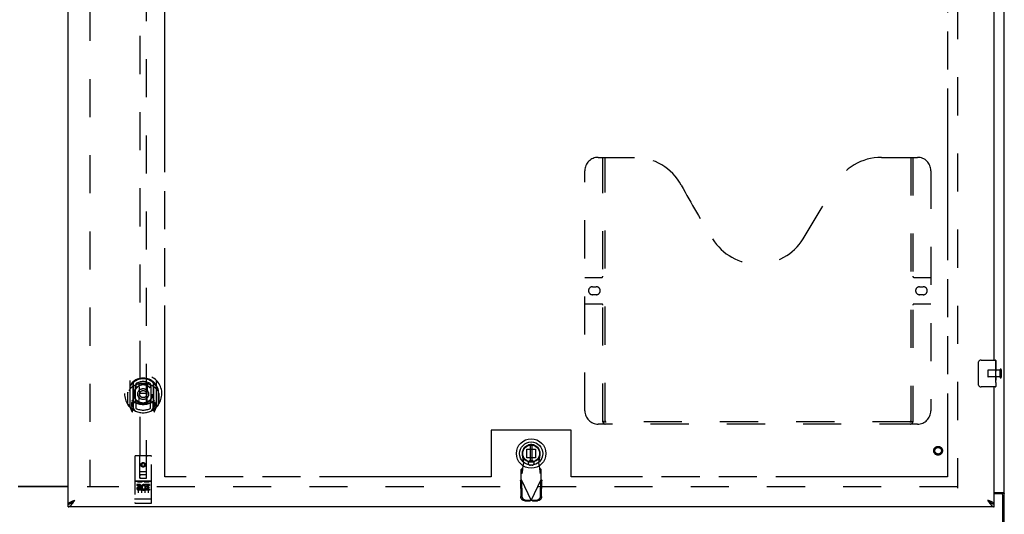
# Model space of a CAD drawing. Header units: inches. Extents: x 0 to 260, y 0 to 168.
# Tile 8 of 16: x 84 to 121, y 56 to 75. Entities that reach past the tile are written whole.
import ezdxf

# ---------------------------------------------------------------- set-up
doc = ezdxf.new("R2010")
doc.units = ezdxf.units.IN
doc.header["$LTSCALE"] = 14.28
doc.header["$MEASUREMENT"] = 0
doc.linetypes.add('HIDDEN', pattern=[0.2, 0.1, -0.1])
doc.linetypes.add('PHANTOM', pattern=[0.8, 0.45, -0.05, 0.1, -0.05, 0.1, -0.05])
doc.layers.get('0').update_dxf_attribs({"linetype": 'CONTINUOUS'})
for name, color, linetype in [('02___PRT_ALL_AXES', 7, 'CONTINUOUS'), ('AVAILABLE_DOOR_SPACE', 7, 'CONTINUOUS'), ('DEFAULT_2', 8, 'HIDDEN'), ('DIMENSIONS', 7, 'CONTINUOUS')]:
    doc.layers.add(name, color=color, linetype=linetype)
doc.styles.get("Standard").update_dxf_attribs({"font": 'arial.ttf'})
doc.dimstyles.new('DIMSTYLE_1', dxfattribs={"dimtxt": 1.145455, "dimasz": 1.527273, "dimexe": 0.09, "dimexo": 0.07, "dimgap": 0.0375, "dimtad": 0, "dimtih": 1, "dimtoh": 1, "dimzin": 4, "dimdsep": 46, "dimtxsty": 'Standard', "dimblk": '_FILLED', "dimblk1": '_FILLED', "dimblk2": '_FILLED', "dimcen": 0.09, "dimazin": 1, "dimtfac": 1, "dimtdec": 3, "dimtofl": 0, "dimtmove": 0, "dimatfit": 3, "dimldrblk": '_FILLED', "dimfxl": 1, "dimtolj": 1, "dimtzin": 4, "dimarcsym": 0})

# ---------------------------------------------------------------- blocks, each defined once
blk = doc.blocks.new('_FILLED')
at = {"color": 0, "linetype": 'ByBlock'}
blk.add_solid([(0, 0), (-1, 0.2), (-1, -0.2)], dxfattribs=at)
blk = doc.blocks.new('*D8')
at = {"layer": 'DIMENSIONS', "color": 2, "linetype": 'Continuous'}
for p, q in [((85.9, 101.325), (82.845, 101.325)), ((89.525, 101.325), (92.419, 101.325))]:
    blk.add_line(p, q, dxfattribs=at)
at = {"layer": 'DIMENSIONS', "color": 2, "linetype": 'Continuous', "xscale": 1.5272727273, "yscale": 1.5272727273, "zscale": 1.5272727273}
blk.add_blockref('_FILLED', (85.9, 101.325), dxfattribs=at)
at = {"layer": 'DIMENSIONS', "color": 2, "linetype": 'Continuous', "xscale": 1.5272727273, "yscale": 1.5272727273, "zscale": 1.5272727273, "rotation": 180}
blk.add_blockref('_FILLED', (89.525, 101.325), dxfattribs=at)
at = {"layer": 'DIMENSIONS', "color": 2, "linetype": 'Continuous', "insert": (92.991, 101.897), "char_height": 1.1455, "width": 3.11274, "attachment_point": 1, "line_spacing_factor": 0.9}
blk.add_mtext('3.63', dxfattribs=at)
blk = doc.blocks.new('*D9')
at = {"layer": 'DIMENSIONS', "color": 2, "linetype": 'Continuous'}
for p, q in [((89.525, 103.118), (101.607, 103.118)), ((118.837, 103.118), (106.755, 103.118))]:
    blk.add_line(p, q, dxfattribs=at)
at = {"layer": 'DIMENSIONS', "color": 2, "linetype": 'Continuous', "xscale": 1.5272727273, "yscale": 1.5272727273, "zscale": 1.5272727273, "rotation": 180}
blk.add_blockref('_FILLED', (89.525, 103.118), dxfattribs=at)
at = {"layer": 'DIMENSIONS', "color": 2, "linetype": 'Continuous', "xscale": 1.5272727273, "yscale": 1.5272727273, "zscale": 1.5272727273}
blk.add_blockref('_FILLED', (118.837, 103.118), dxfattribs=at)
at = {"layer": 'DIMENSIONS', "color": 2, "linetype": 'Continuous', "insert": (104.181, 103.691), "char_height": 1.1455, "width": 4.0027, "attachment_point": 2, "line_spacing_factor": 0.9}
blk.add_mtext('29.31', dxfattribs=at)

msp = doc.modelspace()

# ---------------------------------------------------------------- linework, layer by layer
at = {"color": 3, "linetype": 'Continuous'}
for p, q in [((120.962, 49.913), (120.962, 121.705)), ((85.9, 56.663), (85.9, 118.955)), ((120.587, 62.059), (120.587, 87.309)), ((120.587, 56.663), (120.587, 61.059)), ((85.9, 57.324), (84.025, 57.324)), ((85.9, 57.309), (84.025, 57.309)), ((86.114, 56.793), (86.146, 56.805)), ((120.587, 57.101), (120.892, 57.101)), ((120.85, 57.049), (120.587, 57.049)), ((120.91, 49.809), (120.91, 56.989)), ((120.587, 56.559), (85.9, 56.559))]:
    msp.add_line(p, q, dxfattribs=at)
at = {"color": 7, "linetype": 'Continuous'}
for p, q in [((119.992, 61.159), (119.992, 61.959)), ((120.092, 62.059), (120.632, 62.059)), ((120.647, 62.044), (120.647, 61.904)), ((120.647, 61.674), (120.647, 61.643)), ((120.647, 61.477), (120.647, 61.444)), ((120.647, 61.219), (120.647, 61.074)), ((120.632, 61.059), (120.092, 61.059)), ((103.204, 58.871), (103.204, 58.246)), ((103.283, 58.246), (103.283, 58.871)), ((120.858, 57.06), (120.962, 57.06)), ((120.858, 57.06), (120.858, 57.049)), ((85.9, 56.559), (85.9, 56.663)), ((86.002, 56.692), (86.013, 56.698)), ((120.464, 56.704), (120.474, 56.698)), ((120.587, 56.559), (120.587, 56.663))]:
    msp.add_line(p, q, dxfattribs=at)
for points in [[(119.992, 61.959), (119.992, 61.965), (119.993, 61.971), (119.994, 61.977), (119.995, 61.983), (119.997, 61.989), (119.999, 61.995)], [(119.999, 61.123), (119.997, 61.128), (119.995, 61.134), (119.994, 61.14), (119.993, 61.146), (119.992, 61.152), (119.992, 61.159)], [(86.013, 56.698), (86.023, 56.704), (86.033, 56.711), (86.043, 56.718), (86.054, 56.726), (86.064, 56.734), (86.074, 56.742), (86.084, 56.751), (86.095, 56.759), (86.105, 56.768), (86.115, 56.777), (86.126, 56.787), (86.136, 56.796), (86.146, 56.805)], [(86.015, 56.7), (86.019, 56.705), (86.025, 56.713), (86.031, 56.72), (86.038, 56.727), (86.045, 56.734), (86.054, 56.741), (86.062, 56.748), (86.072, 56.755), (86.081, 56.762), (86.092, 56.77), (86.102, 56.777), (86.113, 56.784), (86.124, 56.791), (86.135, 56.798), (86.146, 56.805)], [(120.341, 56.805), (120.351, 56.796), (120.361, 56.787), (120.371, 56.777), (120.382, 56.768), (120.392, 56.759), (120.402, 56.751), (120.412, 56.742), (120.423, 56.734), (120.433, 56.726), (120.443, 56.718), (120.454, 56.711), (120.464, 56.704)], [(120.471, 56.7), (120.468, 56.705), (120.462, 56.713), (120.456, 56.72), (120.449, 56.727), (120.441, 56.734), (120.433, 56.741), (120.424, 56.748), (120.415, 56.755), (120.405, 56.762), (120.395, 56.77), (120.385, 56.777), (120.374, 56.784), (120.363, 56.791), (120.352, 56.798), (120.341, 56.805)], [(120.818, 57.101), (120.818, 57.099), (120.818, 57.097), (120.818, 57.095), (120.819, 57.094), (120.82, 57.092), (120.821, 57.09), (120.822, 57.089), (120.823, 57.087), (120.825, 57.086), (120.827, 57.084), (120.829, 57.083), (120.831, 57.082), (120.833, 57.08), (120.835, 57.079), (120.837, 57.078), (120.842, 57.076)], [(120.842, 57.076), (120.845, 57.074), (120.847, 57.073), (120.849, 57.072), (120.851, 57.071), (120.853, 57.069), (120.855, 57.068), (120.856, 57.066), (120.857, 57.065), (120.858, 57.063), (120.858, 57.062), (120.858, 57.06)], [(85.9, 56.663), (85.91, 56.663), (85.92, 56.664), (85.93, 56.665), (85.941, 56.668), (85.951, 56.67), (85.961, 56.674), (85.971, 56.677), (85.982, 56.682), (85.992, 56.687), (86.002, 56.692)], [(120.474, 56.698), (120.484, 56.692), (120.495, 56.687), (120.505, 56.682), (120.515, 56.677), (120.525, 56.674), (120.536, 56.67), (120.546, 56.668), (120.556, 56.665), (120.567, 56.664), (120.577, 56.663), (120.587, 56.663)]]:
    msp.add_lwpolyline(points, dxfattribs=at)
at = {"color": 3, "linetype": 'Continuous'}
for points in [[(85.996, 56.746), (86.009, 56.752), (86.023, 56.758), (86.037, 56.764), (86.052, 56.77), (86.067, 56.775), (86.082, 56.781), (86.098, 56.787), (86.114, 56.793)], [(86.043, 56.655), (86.054, 56.668), (86.064, 56.682), (86.074, 56.696), (86.084, 56.711), (86.095, 56.726), (86.105, 56.741), (86.115, 56.757), (86.126, 56.773), (86.136, 56.789), (86.146, 56.805)], [(120.491, 56.746), (120.478, 56.752), (120.464, 56.758), (120.45, 56.764), (120.435, 56.77), (120.42, 56.775), (120.404, 56.781), (120.389, 56.787), (120.373, 56.793), (120.341, 56.805)], [(120.341, 56.805), (120.351, 56.789), (120.361, 56.773), (120.371, 56.757), (120.382, 56.741), (120.392, 56.726), (120.402, 56.711), (120.412, 56.696), (120.423, 56.682), (120.433, 56.668)], [(120.892, 57.101), (120.894, 57.1), (120.897, 57.098), (120.9, 57.097), (120.903, 57.095), (120.906, 57.094), (120.91, 57.092), (120.914, 57.091), (120.918, 57.089), (120.923, 57.088), (120.927, 57.087), (120.931, 57.085), (120.934, 57.084), (120.938, 57.082), (120.941, 57.081), (120.944, 57.08), (120.947, 57.078), (120.95, 57.077), (120.953, 57.075), (120.955, 57.073), (120.957, 57.072), (120.959, 57.07), (120.96, 57.068), (120.961, 57.066), (120.961, 57.065), (120.962, 57.063), (120.962, 57.06)], [(85.9, 56.663), (85.9, 56.669), (85.902, 56.675), (85.904, 56.68), (85.908, 56.686), (85.913, 56.692), (85.918, 56.698), (85.925, 56.704), (85.933, 56.71), (85.941, 56.716), (85.95, 56.722), (85.961, 56.728), (85.972, 56.734), (85.984, 56.74), (85.996, 56.746)], [(85.9, 56.559), (85.91, 56.559), (85.92, 56.561), (85.93, 56.563), (85.941, 56.567), (85.951, 56.572), (85.961, 56.577), (85.971, 56.584), (85.982, 56.592), (85.992, 56.6), (86.002, 56.61), (86.013, 56.62), (86.023, 56.631), (86.033, 56.643), (86.043, 56.655)], [(120.433, 56.668), (120.443, 56.655), (120.454, 56.643), (120.464, 56.631), (120.474, 56.62), (120.484, 56.61), (120.495, 56.6), (120.505, 56.592), (120.515, 56.584), (120.525, 56.577), (120.536, 56.572), (120.546, 56.567), (120.556, 56.563), (120.567, 56.561), (120.577, 56.559), (120.587, 56.559)], [(120.587, 56.663), (120.587, 56.669), (120.585, 56.675), (120.582, 56.68), (120.579, 56.686), (120.574, 56.692), (120.568, 56.698), (120.562, 56.704), (120.554, 56.71), (120.546, 56.716), (120.536, 56.722), (120.526, 56.728), (120.515, 56.734), (120.503, 56.74), (120.491, 56.746)]]:
    msp.add_lwpolyline(points, dxfattribs=at)
at = {"color": 7, "linetype": 'Continuous'}
for radius in [0.551, 0.433, 0.329, 0.317, 0.315]:
    msp.add_circle((103.243, 58.559), radius, dxfattribs=at)
for centre, radius, start, end in [((120.092, 61.959), 0.1, 90, 158.7946), ((120.632, 62.044), 0.015, 0, 90), ((120.092, 61.159), 0.1, 201.1999, 270), ((120.632, 61.074), 0.015, 270, 360)]:
    msp.add_arc(centre, radius, start, end, dxfattribs=at)
at = {"color": 3, "linetype": 'Continuous'}
msp.add_arc((120.85, 56.989), 0.06, 0, 90, dxfattribs=at)
at = {"layer": '02___PRT_ALL_AXES', "color": 7, "linetype": 'Continuous'}
for p, q in [((120.647, 61.48), (120.647, 62.044)), ((120.647, 61.904), (120.64, 61.904)), ((120.64, 61.904), (120.64, 61.674)), ((120.647, 61.737), (120.64, 61.737)), ((120.647, 61.674), (120.64, 61.674)), ((120.647, 61.638), (120.641, 61.638)), ((120.647, 61.444), (120.64, 61.444)), ((120.64, 61.444), (120.64, 61.307)), ((120.641, 61.276), (120.647, 61.276)), ((120.645, 61.506), (120.647, 61.506)), ((120.647, 61.22), (120.647, 61.477)), ((120.647, 61.219), (120.647, 61.074))]:
    msp.add_line(p, q, dxfattribs=at)
at = {"layer": '02___PRT_ALL_AXES', "color": 8, "linetype": 'HIDDEN'}
for p, q in [((120.805, 61.683), (120.358, 61.683)), ((120.805, 61.435), (120.805, 61.683)), ((120.805, 61.435), (120.358, 61.435)), ((88.995, 57.519), (88.43, 57.519)), ((88.568, 57.397), (88.475, 57.397)), ((88.475, 57.397), (88.475, 57.355)), ((88.568, 57.355), (88.475, 57.355)), ((88.572, 57.311), (88.525, 57.311)), ((88.568, 57.27), (88.539, 57.27)), ((88.631, 57.226), (88.539, 57.226)), ((88.631, 57.184), (88.539, 57.184)), ((88.631, 57.226), (88.631, 57.184)), ((88.763, 57.232), (88.78, 57.193)), ((88.788, 57.362), (88.775, 57.343)), ((88.784, 57.387), (88.788, 57.385)), ((88.944, 57.397), (88.788, 57.397)), ((88.788, 57.397), (88.788, 57.385)), ((88.788, 57.362), (88.788, 57.184)), ((88.944, 57.184), (88.788, 57.184)), ((88.944, 57.355), (88.83, 57.355)), ((88.83, 57.355), (88.83, 57.311)), ((88.923, 57.311), (88.83, 57.311)), ((88.923, 57.269), (88.83, 57.269)), ((88.83, 57.269), (88.83, 57.226)), ((88.944, 57.226), (88.83, 57.226)), ((88.923, 57.311), (88.923, 57.269)), ((88.944, 57.397), (88.944, 57.355)), ((88.944, 57.226), (88.944, 57.184)), ((88.995, 56.691), (88.43, 56.691))]:
    msp.add_line(p, q, dxfattribs=at)
at = {"layer": '02___PRT_ALL_AXES', "color": 7, "linetype": 'Continuous'}
for points in [[(120.646, 61.504), (120.643, 61.538), (120.642, 61.55), (120.641, 61.562), (120.641, 61.575), (120.64, 61.588), (120.64, 61.601), (120.64, 61.614), (120.641, 61.626), (120.641, 61.639), (120.642, 61.651), (120.643, 61.663)], [(120.642, 61.271), (120.641, 61.279), (120.641, 61.289), (120.64, 61.298), (120.64, 61.307)], [(120.644, 61.246), (120.643, 61.254), (120.643, 61.262), (120.642, 61.271)], [(120.647, 61.219), (120.647, 61.223), (120.647, 61.228), (120.646, 61.233), (120.644, 61.246)], [(120.647, 61.477), (120.647, 61.485), (120.646, 61.494), (120.646, 61.504)]]:
    msp.add_lwpolyline(points, dxfattribs=at)
at = {"layer": '02___PRT_ALL_AXES', "color": 8, "linetype": 'HIDDEN'}
for centre, radius in [((118.483, 58.663), 0.124), ((88.712, 58.136), 0.085)]:
    msp.add_circle(centre, radius, dxfattribs=at)
for centre, radius, start, end in [((88.539, 57.248), 0.0644, 102.2995, 270.0775), ((88.539, 57.248), 0.0219, 89.9011, 270), ((88.568, 57.334), 0.0635, 270, 90), ((88.568, 57.333), 0.0219, 280.307, 90), ((88.738, 57.291), 0.107, 64.2636, 293.4027), ((88.738, 57.291), 0.0639, 54.8895, 293.4026)]:
    msp.add_arc(centre, radius, start, end, dxfattribs=at)
at = {"layer": '02___PRT_ALL_AXES', "color": 7, "linetype": 'Continuous'}
msp.add_ellipse((120.384, 61.643), major_axis=(0.263, 0), ratio=0.432808, start_param=0, end_param=0.179988, dxfattribs=at)
at = {"layer": 'AVAILABLE_DOOR_SPACE', "color": 4, "linetype": 'PHANTOM'}
for p, q in [((118.837, 117.934), (118.837, 57.684)), ((89.525, 57.684), (89.525, 81.108)), ((104.743, 59.434), (101.743, 59.434)), ((101.743, 59.434), (101.743, 57.684)), ((104.743, 57.684), (104.743, 59.434)), ((101.743, 57.684), (89.525, 57.684)), ((118.837, 57.684), (104.743, 57.684))]:
    msp.add_line(p, q, dxfattribs=at)
at = {"layer": 'DEFAULT_2', "color": 8, "linetype": 'HIDDEN'}
for p, q in [((86.712, 118.294), (86.712, 57.324)), ((119.212, 118.361), (119.212, 57.257)), ((88.587, 85.638), (88.587, 57.636)), ((88.837, 57.636), (88.837, 85.638)), ((105.753, 69.663), (107.108, 69.663)), ((105.928, 59.753), (105.928, 69.663)), ((106.008, 59.783), (106.008, 69.663)), ((116.358, 69.663), (117.713, 69.663)), ((117.458, 69.663), (117.458, 59.783)), ((117.538, 69.663), (117.538, 59.753)), ((105.253, 60.163), (105.253, 69.163)), ((118.213, 69.163), (118.213, 60.163)), ((105.253, 65.163), (105.888, 65.163)), ((117.578, 65.163), (118.213, 65.163)), ((105.54, 64.813), (105.677, 64.813)), ((117.79, 64.813), (117.927, 64.813)), ((105.888, 64.163), (105.253, 64.163)), ((105.677, 64.513), (105.54, 64.513)), ((118.213, 64.163), (117.578, 64.163)), ((117.927, 64.513), (117.79, 64.513)), ((120.348, 61.673), (120.348, 61.445)), ((120.805, 61.701), (120.805, 61.417)), ((120.848, 61.701), (120.848, 61.417)), ((88.212, 61.29), (88.212, 60.322)), ((88.33, 61.236), (88.33, 60.22)), ((89.095, 61.236), (89.095, 60.22)), ((89.212, 60.322), (89.212, 61.29)), ((88.137, 60.853), (88.137, 60.856)), ((88.137, 60.395), (88.137, 60.853)), ((88.337, 61.211), (88.337, 60.208)), ((88.43, 60.488), (88.43, 61.119)), ((88.437, 61.172), (88.437, 61.069)), ((88.549, 61.145), (88.58, 60.806)), ((88.875, 61.145), (88.845, 60.806)), ((88.987, 61.069), (88.987, 61.172)), ((88.995, 61.119), (88.995, 60.488)), ((89.087, 61.211), (89.087, 60.208)), ((89.287, 60.853), (89.287, 60.856)), ((89.287, 60.395), (89.287, 60.853)), ((88.13, 60.806), (88.145, 60.806)), ((88.13, 60.806), (88.13, 60.418)), ((88.33, 60.477), (88.27, 60.477)), ((88.27, 60.477), (88.27, 60.327)), ((88.43, 60.478), (88.357, 60.478)), ((88.437, 60.508), (88.437, 60.255)), ((88.549, 60.462), (88.58, 60.806)), ((88.845, 60.806), (88.58, 60.806)), ((88.875, 60.462), (88.845, 60.806)), ((88.987, 60.255), (88.987, 60.508)), ((89.067, 60.478), (88.995, 60.478)), ((89.155, 60.477), (89.095, 60.477)), ((89.155, 60.327), (89.155, 60.477)), ((89.295, 60.806), (89.28, 60.806)), ((89.295, 60.806), (89.295, 60.418)), ((88.216, 60.312), (88.287, 60.136)), ((88.27, 60.327), (88.337, 60.327)), ((88.307, 60.381), (88.278, 60.335)), ((88.308, 60.217), (88.313, 60.213)), ((88.315, 60.139), (88.33, 60.22)), ((88.407, 60.158), (88.337, 60.267)), ((88.34, 60.44), (88.34, 60.233)), ((88.425, 60.46), (88.36, 60.46)), ((89.065, 60.46), (88.999, 60.46)), ((89.087, 60.267), (89.017, 60.158)), ((89.085, 60.233), (89.085, 60.44)), ((89.087, 60.327), (89.155, 60.327)), ((89.095, 60.22), (89.109, 60.139)), ((89.115, 60.216), (89.116, 60.216)), ((89.116, 60.216), (89.116, 60.217)), ((89.116, 60.216), (89.116, 60.217)), ((89.146, 60.335), (89.117, 60.381)), ((89.137, 60.136), (89.208, 60.312)), ((117.454, 59.743), (106.012, 59.743)), ((117.713, 59.663), (105.753, 59.663)), ((103.084, 58.718), (103.403, 58.718)), ((103.084, 58.399), (103.084, 58.718)), ((103.403, 58.718), (103.403, 58.399)), ((88.4, 58.446), (88.4, 56.721)), ((88.995, 58.476), (88.43, 58.476)), ((88.586, 57.636), (88.582, 58.446)), ((88.839, 57.636), (88.842, 58.446)), ((89.025, 56.721), (89.025, 58.446)), ((102.968, 58.204), (102.914, 58.499)), ((103.403, 58.399), (103.084, 58.399)), ((103.267, 58.291), (103.22, 58.291)), ((103.572, 58.499), (103.519, 58.204)), ((88.712, 58.209), (88.65, 58.173)), ((88.65, 58.173), (88.66, 58.167)), ((88.65, 58.173), (88.65, 58.1)), ((88.65, 58.1), (88.66, 58.106)), ((88.65, 58.1), (88.712, 58.064)), ((88.712, 58.197), (88.66, 58.167)), ((88.66, 58.167), (88.66, 58.106)), ((88.66, 58.106), (88.712, 58.076)), ((88.775, 58.173), (88.712, 58.209)), ((88.712, 58.209), (88.712, 58.197)), ((88.765, 58.167), (88.712, 58.197)), ((88.712, 58.076), (88.765, 58.106)), ((88.712, 58.064), (88.775, 58.1)), ((88.712, 58.064), (88.712, 58.076)), ((88.775, 58.173), (88.765, 58.167)), ((88.765, 58.106), (88.765, 58.167)), ((88.775, 58.1), (88.765, 58.106)), ((88.775, 58.1), (88.775, 58.173)), ((102.915, 58.004), (102.869, 57.962)), ((102.869, 57.588), (102.869, 57.962)), ((102.915, 57.849), (102.915, 58.004)), ((102.93, 58.007), (102.968, 58.204)), ((103.267, 58.118), (103.22, 58.118)), ((103.519, 58.204), (103.557, 58.007)), ((103.617, 57.962), (103.571, 58.004)), ((103.571, 58.004), (103.571, 57.849)), ((103.617, 57.588), (103.617, 57.962)), ((88.584, 57.886), (88.84, 57.886)), ((88.586, 57.636), (88.587, 57.636)), ((88.587, 57.636), (88.837, 57.636)), ((88.797, 57.761), (88.627, 57.761)), ((88.837, 57.636), (88.839, 57.636)), ((102.841, 57.54), (102.883, 57.56)), ((102.841, 57.54), (102.851, 56.95)), ((102.869, 57.807), (102.915, 57.849)), ((102.869, 57.588), (103.243, 56.801)), ((102.883, 57.56), (102.893, 56.969)), ((103.243, 56.801), (103.617, 57.588)), ((103.571, 57.849), (103.617, 57.807)), ((103.594, 56.969), (103.604, 57.56)), ((103.604, 57.56), (103.645, 57.54)), ((103.635, 56.95), (103.645, 57.54)), ((119.212, 57.309), (86.608, 57.309)), ((88.43, 57.519), (88.995, 57.519)), ((88.501, 57.503), (88.673, 57.503)), ((88.525, 57.388), (88.525, 57.082)), ((88.65, 57.388), (88.65, 57.082)), ((88.751, 57.503), (88.923, 57.503)), ((88.775, 57.388), (88.775, 57.082)), ((88.9, 57.388), (88.9, 57.082)), ((88.418, 56.85), (88.417, 56.85)), ((88.417, 56.85), (88.417, 56.85)), ((88.419, 56.85), (88.418, 56.85)), ((88.42, 56.85), (88.419, 56.85)), ((88.421, 56.849), (88.42, 56.85)), ((88.42, 56.85), (88.42, 56.85)), ((88.422, 56.849), (88.421, 56.849)), ((88.423, 56.849), (88.422, 56.849)), ((88.424, 56.849), (88.423, 56.849)), ((88.425, 56.849), (88.424, 56.849)), ((88.426, 56.849), (88.425, 56.849)), ((88.425, 56.849), (88.425, 56.849)), ((88.427, 56.849), (88.426, 56.849)), ((88.428, 56.849), (88.427, 56.849)), ((88.429, 56.849), (88.428, 56.849)), ((88.43, 56.849), (88.429, 56.849)), ((88.995, 56.849), (88.43, 56.849)), ((88.995, 56.849), (88.996, 56.849)), ((88.996, 56.849), (88.997, 56.849)), ((88.997, 56.849), (88.998, 56.849)), ((88.997, 56.849), (88.997, 56.849)), ((88.998, 56.849), (88.999, 56.849)), ((88.999, 56.849), (89, 56.849)), ((89, 56.849), (89.001, 56.849)), ((89.001, 56.849), (89.002, 56.849)), ((89.002, 56.849), (89.003, 56.849)), ((89.002, 56.849), (89.002, 56.849)), ((89.003, 56.849), (89.004, 56.85)), ((89.004, 56.85), (89.005, 56.85)), ((89.005, 56.85), (89.006, 56.85)), ((89.006, 56.85), (89.007, 56.85)), ((89.006, 56.85), (89.006, 56.85)), ((89.007, 56.85), (89.008, 56.85)), ((89.008, 56.85), (89.009, 56.85)), ((103.006, 56.791), (103.199, 56.787)), ((103.047, 56.811), (103.24, 56.807)), ((103.24, 56.807), (103.199, 56.787)), ((103.243, 56.801), (103.221, 56.794)), ((103.258, 56.796), (103.243, 56.801)), ((103.246, 56.807), (103.439, 56.811)), ((103.288, 56.787), (103.246, 56.807)), ((103.273, 56.792), (103.258, 56.796)), ((103.288, 56.787), (103.273, 56.792)), ((103.288, 56.787), (103.481, 56.791)), ((88.68, 56.691), (88.495, 56.691)), ((88.93, 56.691), (88.745, 56.691))]:
    msp.add_line(p, q, dxfattribs=at)
for points in [[(88.258, 61.021), (88.256, 61.02), (88.255, 61.019), (88.253, 61.017), (88.252, 61.016), (88.25, 61.014), (88.248, 61.013), (88.247, 61.011), (88.245, 61.009), (88.243, 61.007), (88.241, 61.006), (88.239, 61.004), (88.238, 61.002), (88.236, 60.999), (88.234, 60.997), (88.232, 60.995), (88.23, 60.993), (88.228, 60.99), (88.226, 60.988), (88.224, 60.985), (88.221, 60.982), (88.219, 60.979), (88.217, 60.976), (88.215, 60.973), (88.212, 60.97), (88.21, 60.967), (88.207, 60.963), (88.205, 60.96), (88.202, 60.956), (88.2, 60.952), (88.197, 60.948), (88.194, 60.944), (88.192, 60.939), (88.189, 60.935), (88.186, 60.93), (88.183, 60.925), (88.18, 60.92)], [(88.524, 61.163), (88.529, 61.164), (88.535, 61.166), (88.54, 61.167), (88.546, 61.169), (88.551, 61.17), (88.557, 61.171), (88.562, 61.172), (88.568, 61.174), (88.573, 61.175), (88.579, 61.176), (88.584, 61.177), (88.59, 61.178), (88.595, 61.179), (88.601, 61.18), (88.606, 61.181), (88.612, 61.181), (88.617, 61.182), (88.623, 61.183), (88.628, 61.184), (88.634, 61.184), (88.639, 61.185), (88.645, 61.185), (88.651, 61.186), (88.656, 61.186), (88.662, 61.187), (88.667, 61.187), (88.673, 61.188), (88.678, 61.188), (88.684, 61.188), (88.69, 61.188), (88.695, 61.188), (88.701, 61.189), (88.706, 61.189), (88.712, 61.189), (88.718, 61.189), (88.723, 61.189), (88.729, 61.188), (88.734, 61.188), (88.74, 61.188), (88.746, 61.188), (88.751, 61.188), (88.757, 61.187), (88.762, 61.187), (88.768, 61.186), (88.774, 61.186), (88.779, 61.185), (88.785, 61.185), (88.79, 61.184), (88.796, 61.184), (88.801, 61.183), (88.807, 61.182), (88.812, 61.181), (88.818, 61.181), (88.824, 61.18), (88.829, 61.179), (88.835, 61.178), (88.84, 61.177), (88.846, 61.176), (88.851, 61.175), (88.857, 61.174), (88.862, 61.172), (88.867, 61.171), (88.873, 61.17), (88.878, 61.169), (88.884, 61.167), (88.889, 61.166), (88.895, 61.164), (88.9, 61.163)], [(89.245, 60.92), (89.241, 60.925), (89.238, 60.93), (89.235, 60.935), (89.233, 60.939), (89.23, 60.944), (89.227, 60.948), (89.224, 60.952), (89.222, 60.956), (89.219, 60.96), (89.217, 60.963), (89.214, 60.967), (89.212, 60.97), (89.21, 60.973), (89.207, 60.976), (89.205, 60.979), (89.203, 60.982), (89.201, 60.985), (89.198, 60.988), (89.196, 60.99), (89.194, 60.993), (89.192, 60.995), (89.19, 60.997), (89.188, 60.999), (89.187, 61.002), (89.185, 61.004), (89.183, 61.006), (89.181, 61.007), (89.179, 61.009), (89.178, 61.011), (89.176, 61.013), (89.174, 61.014), (89.173, 61.016), (89.171, 61.017), (89.169, 61.019), (89.168, 61.02), (89.166, 61.021)], [(105.918, 59.783), (105.934, 59.772), (105.95, 59.762), (105.966, 59.754), (105.982, 59.748), (105.997, 59.744), (106.012, 59.743)], [(117.454, 59.743), (117.469, 59.744), (117.485, 59.748), (117.5, 59.754), (117.516, 59.762), (117.532, 59.772), (117.548, 59.783)], [(102.915, 57.849), (102.916, 57.852), (102.917, 57.857), (102.918, 57.864), (102.919, 57.872), (102.92, 57.881), (102.922, 57.892), (102.923, 57.904), (102.924, 57.917), (102.925, 57.93), (102.926, 57.945), (102.927, 57.96), (102.928, 57.975), (102.93, 58.007)], [(102.93, 58.007), (102.927, 58.007), (102.925, 58.006), (102.923, 58.005), (102.92, 58.004), (102.918, 58.004), (102.915, 58.004)], [(103.571, 58.004), (103.569, 58.004), (103.566, 58.004), (103.564, 58.005), (103.562, 58.006), (103.559, 58.007), (103.557, 58.007)], [(103.557, 58.007), (103.558, 57.991), (103.56, 57.96)], [(103.56, 57.96), (103.561, 57.945), (103.562, 57.93), (103.563, 57.917), (103.564, 57.904), (103.565, 57.892), (103.566, 57.881), (103.567, 57.872), (103.568, 57.864), (103.569, 57.857), (103.57, 57.852), (103.571, 57.849)], [(102.841, 57.54), (102.846, 57.548), (102.85, 57.556), (102.855, 57.564)], [(102.855, 57.564), (102.864, 57.58), (102.869, 57.588)], [(103.617, 57.588), (103.627, 57.572), (103.632, 57.564), (103.636, 57.556), (103.641, 57.548), (103.645, 57.54)], [(88.495, 57.502), (88.495, 57.502), (88.495, 57.502), (88.495, 57.502), (88.495, 57.502), (88.495, 57.502), (88.495, 57.502), (88.495, 57.502), (88.495, 57.502), (88.495, 57.502), (88.496, 57.502), (88.496, 57.502), (88.496, 57.502), (88.496, 57.503), (88.496, 57.503), (88.496, 57.503), (88.496, 57.503), (88.496, 57.503), (88.496, 57.503), (88.497, 57.503), (88.497, 57.503), (88.497, 57.503), (88.497, 57.503), (88.497, 57.503), (88.497, 57.503), (88.497, 57.503), (88.498, 57.503), (88.498, 57.503), (88.498, 57.503), (88.498, 57.503), (88.498, 57.503), (88.498, 57.503), (88.498, 57.503), (88.499, 57.503), (88.499, 57.503), (88.499, 57.503), (88.499, 57.503), (88.499, 57.503), (88.5, 57.503), (88.5, 57.503), (88.5, 57.503), (88.5, 57.503), (88.5, 57.503), (88.501, 57.503), (88.501, 57.503), (88.501, 57.503)], [(88.673, 57.503), (88.673, 57.503), (88.673, 57.503), (88.674, 57.503), (88.674, 57.503), (88.674, 57.503), (88.674, 57.503), (88.674, 57.503), (88.675, 57.503), (88.675, 57.503), (88.675, 57.503), (88.675, 57.503), (88.675, 57.503), (88.675, 57.503), (88.676, 57.503), (88.676, 57.503), (88.676, 57.503), (88.676, 57.503), (88.676, 57.503), (88.676, 57.503), (88.677, 57.503), (88.677, 57.503), (88.677, 57.503), (88.677, 57.503), (88.677, 57.503), (88.677, 57.503), (88.677, 57.503), (88.678, 57.503), (88.678, 57.503), (88.678, 57.503), (88.678, 57.503), (88.678, 57.503), (88.678, 57.503), (88.678, 57.503), (88.678, 57.502), (88.678, 57.502), (88.679, 57.502), (88.679, 57.502), (88.679, 57.502), (88.679, 57.502), (88.679, 57.502), (88.679, 57.502), (88.679, 57.502), (88.679, 57.502), (88.679, 57.502), (88.679, 57.502), (88.68, 57.502)], [(88.745, 57.502), (88.745, 57.502), (88.745, 57.502), (88.745, 57.502), (88.745, 57.502), (88.745, 57.502), (88.745, 57.502), (88.745, 57.502), (88.745, 57.502), (88.745, 57.502), (88.746, 57.502), (88.746, 57.502), (88.746, 57.502), (88.746, 57.503), (88.746, 57.503), (88.746, 57.503), (88.746, 57.503), (88.746, 57.503), (88.746, 57.503), (88.747, 57.503), (88.747, 57.503), (88.747, 57.503), (88.747, 57.503), (88.747, 57.503), (88.747, 57.503), (88.747, 57.503), (88.748, 57.503), (88.748, 57.503), (88.748, 57.503), (88.748, 57.503), (88.748, 57.503), (88.748, 57.503), (88.748, 57.503), (88.749, 57.503), (88.749, 57.503), (88.749, 57.503), (88.749, 57.503), (88.749, 57.503), (88.75, 57.503), (88.75, 57.503), (88.75, 57.503), (88.75, 57.503), (88.75, 57.503), (88.751, 57.503), (88.751, 57.503), (88.751, 57.503)], [(88.923, 57.503), (88.923, 57.503), (88.923, 57.503), (88.924, 57.503), (88.924, 57.503), (88.924, 57.503), (88.924, 57.503), (88.924, 57.503), (88.925, 57.503), (88.925, 57.503), (88.925, 57.503), (88.925, 57.503), (88.925, 57.503), (88.925, 57.503), (88.926, 57.503), (88.926, 57.503), (88.926, 57.503), (88.926, 57.503), (88.926, 57.503), (88.926, 57.503), (88.927, 57.503), (88.927, 57.503), (88.927, 57.503), (88.927, 57.503), (88.927, 57.503), (88.927, 57.503), (88.927, 57.503), (88.928, 57.503), (88.928, 57.503), (88.928, 57.503), (88.928, 57.503), (88.928, 57.503), (88.928, 57.503), (88.928, 57.503), (88.928, 57.502), (88.928, 57.502), (88.929, 57.502), (88.929, 57.502), (88.929, 57.502), (88.929, 57.502), (88.929, 57.502), (88.929, 57.502), (88.929, 57.502), (88.929, 57.502), (88.929, 57.502), (88.929, 57.502), (88.93, 57.502)], [(88.417, 56.85), (88.416, 56.85), (88.415, 56.85), (88.415, 56.85), (88.415, 56.85), (88.414, 56.85), (88.414, 56.85), (88.414, 56.85), (88.413, 56.85), (88.413, 56.85), (88.413, 56.85), (88.412, 56.851), (88.412, 56.851), (88.412, 56.851), (88.411, 56.851), (88.411, 56.851), (88.411, 56.851), (88.41, 56.851), (88.41, 56.851), (88.41, 56.851), (88.409, 56.851), (88.409, 56.851), (88.409, 56.851), (88.408, 56.851), (88.408, 56.851), (88.408, 56.852), (88.407, 56.852), (88.407, 56.852), (88.407, 56.852), (88.407, 56.852), (88.406, 56.852), (88.406, 56.852), (88.406, 56.852), (88.406, 56.852), (88.405, 56.852), (88.405, 56.852), (88.405, 56.852), (88.405, 56.852), (88.404, 56.853), (88.404, 56.853), (88.404, 56.853), (88.404, 56.853), (88.404, 56.853), (88.403, 56.853), (88.403, 56.853), (88.403, 56.853), (88.403, 56.853), (88.403, 56.853), (88.402, 56.853), (88.402, 56.854), (88.402, 56.854), (88.402, 56.854), (88.402, 56.854), (88.402, 56.854), (88.401, 56.854), (88.401, 56.854), (88.401, 56.854), (88.401, 56.854), (88.401, 56.854), (88.401, 56.855), (88.401, 56.855), (88.401, 56.855), (88.4, 56.855), (88.4, 56.855), (88.4, 56.855), (88.4, 56.855), (88.4, 56.855), (88.4, 56.855), (88.4, 56.855), (88.4, 56.856), (88.4, 56.856), (88.4, 56.856), (88.4, 56.856), (88.4, 56.856), (88.4, 56.856), (88.4, 56.856), (88.4, 56.856), (88.4, 56.856), (88.4, 56.857), (88.4, 56.857)], [(89.009, 56.85), (89.009, 56.85), (89.009, 56.85), (89.01, 56.85), (89.01, 56.85), (89.011, 56.85), (89.011, 56.85), (89.011, 56.85), (89.012, 56.85), (89.012, 56.851), (89.012, 56.851), (89.013, 56.851), (89.013, 56.851), (89.013, 56.851), (89.014, 56.851), (89.014, 56.851), (89.014, 56.851), (89.015, 56.851), (89.015, 56.851), (89.015, 56.851), (89.015, 56.851), (89.016, 56.851), (89.016, 56.851), (89.016, 56.852), (89.017, 56.852), (89.017, 56.852), (89.017, 56.852), (89.017, 56.852), (89.018, 56.852), (89.018, 56.852), (89.018, 56.852), (89.019, 56.852), (89.019, 56.852), (89.019, 56.852), (89.019, 56.852), (89.019, 56.852), (89.02, 56.853), (89.02, 56.853), (89.02, 56.853), (89.02, 56.853), (89.021, 56.853), (89.021, 56.853), (89.021, 56.853), (89.021, 56.853), (89.021, 56.853), (89.022, 56.853), (89.022, 56.853), (89.022, 56.854), (89.022, 56.854), (89.022, 56.854), (89.022, 56.854), (89.023, 56.854), (89.023, 56.854), (89.023, 56.854), (89.023, 56.854), (89.023, 56.854), (89.023, 56.854), (89.023, 56.855), (89.023, 56.855), (89.024, 56.855), (89.024, 56.855), (89.024, 56.855), (89.024, 56.855), (89.024, 56.855), (89.024, 56.855), (89.024, 56.855), (89.024, 56.855), (89.024, 56.856), (89.024, 56.856), (89.024, 56.856), (89.024, 56.856), (89.024, 56.856), (89.024, 56.856), (89.025, 56.856), (89.025, 56.856), (89.025, 56.856), (89.025, 56.857), (89.025, 56.857)], [(103.006, 56.791), (102.991, 56.792), (102.976, 56.794), (102.961, 56.798), (102.947, 56.804), (102.934, 56.811), (102.921, 56.819), (102.909, 56.828), (102.898, 56.838), (102.887, 56.85), (102.878, 56.862), (102.87, 56.876), (102.864, 56.89), (102.859, 56.904), (102.855, 56.919), (102.852, 56.934), (102.851, 56.95)], [(102.893, 56.969), (102.894, 56.954), (102.896, 56.939), (102.9, 56.924), (102.905, 56.909), (102.912, 56.895), (102.92, 56.882), (102.929, 56.87), (102.939, 56.858), (102.95, 56.848), (102.962, 56.838), (102.975, 56.83), (102.989, 56.824), (103.003, 56.818), (103.018, 56.814), (103.032, 56.812), (103.047, 56.811)], [(103.221, 56.794), (103.206, 56.79), (103.199, 56.787)], [(103.439, 56.811), (103.454, 56.812), (103.469, 56.814), (103.484, 56.818), (103.498, 56.824), (103.511, 56.83), (103.524, 56.838), (103.536, 56.848), (103.547, 56.858), (103.558, 56.87), (103.567, 56.882), (103.575, 56.895), (103.581, 56.909), (103.586, 56.924), (103.59, 56.939), (103.593, 56.954), (103.594, 56.969)], [(103.635, 56.95), (103.634, 56.934), (103.632, 56.919), (103.628, 56.904), (103.623, 56.89), (103.616, 56.876), (103.608, 56.862), (103.599, 56.85), (103.589, 56.838), (103.578, 56.828), (103.566, 56.819), (103.553, 56.811), (103.539, 56.804), (103.525, 56.798), (103.511, 56.794), (103.496, 56.792), (103.481, 56.791)]]:
    msp.add_lwpolyline(points, dxfattribs=at)
for centre, radius in [((88.712, 60.788), 0.35), ((88.712, 60.788), 0.335), ((88.712, 60.788), 0.205), ((88.712, 60.788), 0.133), ((118.483, 58.663), 0.164), ((118.483, 58.663), 0.124), ((88.712, 58.136), 0.0845)]:
    msp.add_circle(centre, radius, dxfattribs=at)
for centre, radius, start, end in [((105.753, 69.163), 0.5, 90, 180), ((107.108, 67.663), 2, 28.4813, 90), ((116.358, 67.663), 2, 90, 151.5187), ((117.713, 69.163), 0.5, 0, 90), ((143.416, 87.361), 39.307, 208.4813, 211.8705), ((80.05, 87.361), 39.307, 328.1295, 331.5187), ((111.733, 67.663), 2, 211.8705, 328.1295), ((105.888, 65.203), 0.04, 270, 360), ((117.578, 65.203), 0.04, 180, 270), ((105.54, 64.663), 0.15, 90, 270), ((105.677, 64.663), 0.15, 270, 90), ((117.79, 64.663), 0.15, 90, 270), ((117.927, 64.663), 0.15, 270, 90), ((105.888, 64.123), 0.04, 0, 90), ((117.578, 64.123), 0.04, 90, 180), ((120.358, 61.673), 0.01, 90, 180), ((120.826, 61.701), 0.0215, 0, 180), ((88.712, 60.806), 0.7, 305.5126, 234.4874), ((88.712, 60.804), 0.583, 0.2464, 179.7536), ((88.712, 60.778), 0.58, 7.6622, 172.3378), ((88.227, 61.29), 0.015, 135.0748, 180), ((88.345, 61.236), 0.015, 130.3587, 180), ((88.357, 61.211), 0.02, 129.3378, 179.9984), ((88.712, 60.778), 0.48, 55.0461, 124.9539), ((89.067, 61.211), 0.02, 0, 50.6594), ((89.08, 61.236), 0.015, 0, 49.6413), ((89.197, 61.29), 0.015, 0, 44.9252), ((120.358, 61.445), 0.01, 180, 270), ((120.826, 61.417), 0.0215, 180, 360), ((88.157, 60.853), 0.02, 172.3378, 180), ((88.712, 60.489), 0.7, 49.529, 130.471), ((88.445, 61.119), 0.015, 112.9863, 180), ((88.467, 61.069), 0.03, 180, 311.1261), ((88.712, 60.788), 0.343, 48.8739, 131.1261), ((88.529, 61.144), 0.02, 5.0796, 105.5752), ((88.895, 61.144), 0.02, 74.4248, 174.9204), ((88.957, 61.069), 0.03, 228.8739, 360), ((88.98, 61.119), 0.015, 0, 67.0137), ((89.267, 60.853), 0.02, 0, 7.6622), ((88.712, 61.119), 0.7, 233.2319, 306.7681), ((88.149, 60.482), 0.188, 327.3208, 360), ((88.357, 60.458), 0.02, 90, 180), ((88.445, 60.488), 0.015, 180, 247.0137), ((88.467, 60.508), 0.03, 48.8739, 180), ((88.712, 60.788), 0.343, 228.8739, 311.1261), ((88.957, 60.508), 0.03, 0, 131.1261), ((88.98, 60.488), 0.015, 292.9863, 360), ((89.067, 60.458), 0.02, 0, 90), ((89.275, 60.482), 0.188, 180, 212.6792), ((88.157, 60.395), 0.02, 180, 215.2961), ((88.712, 60.788), 0.7, 215.2961, 324.7039), ((88.227, 60.322), 0.015, 180, 224.9252), ((88.282, 60.332), 0.005, 147.3208, 270), ((88.301, 60.142), 0.015, 201.8041, 350), ((88.317, 60.253), 0.02, 234.4874, 360), ((88.32, 60.233), 0.02, 234.7457, 360), ((88.357, 60.208), 0.02, 180, 238.5295), ((88.36, 60.44), 0.02, 90, 180), ((88.425, 60.44), 0.02, 66.536, 90), ((88.712, 61.101), 0.7, 246.536, 293.464), ((88.712, 60.788), 0.6, 242.7204, 297.2796), ((88.529, 60.464), 0.02, 254.3869, 354.9204), ((88.895, 60.464), 0.02, 185.0796, 285.6131), ((88.999, 60.44), 0.02, 90, 113.464), ((89.065, 60.44), 0.02, 0, 90), ((89.067, 60.208), 0.02, 301.4688, 359.9992), ((89.105, 60.233), 0.02, 180, 305.2543), ((89.107, 60.253), 0.02, 180, 305.5126), ((89.124, 60.142), 0.015, 190, 338.1959), ((89.142, 60.332), 0.005, 270, 32.6792), ((89.197, 60.322), 0.015, 315.0748, 360), ((89.267, 60.395), 0.02, 324.7039, 360), ((105.753, 60.163), 0.5, 180, 270), ((117.713, 60.163), 0.5, 270, 360), ((106.018, 59.753), 0.09, 180, 270), ((106.048, 59.783), 0.04, 180, 270), ((117.418, 59.783), 0.04, 270, 360), ((117.448, 59.753), 0.09, 270, 360), ((103.243, 58.559), 0.335, 349.673, 190.327), ((88.43, 58.446), 0.03, 90, 180), ((88.552, 58.446), 0.03, 0, 90), ((88.872, 58.446), 0.03, 90, 180), ((88.995, 58.446), 0.03, 0, 90), ((103.22, 58.204), 0.0866, 90, 270), ((103.267, 58.204), 0.0866, 270, 90), ((88.43, 57.549), 0.03, 180, 270), ((88.627, 57.721), 0.04, 90, 180), ((88.627, 57.676), 0.04, 180, 270), ((88.797, 57.721), 0.04, 0, 90), ((88.797, 57.676), 0.04, 270, 360), ((88.995, 57.549), 0.03, 270, 360), ((88.43, 56.721), 0.03, 180, 270), ((88.995, 56.721), 0.03, 270, 360)]:
    msp.add_arc(centre, radius, start, end, dxfattribs=at)

# ---------------------------------------------------------------- dimensions: what is measured, and where the dimension line sits
at = {"layer": 'DIMENSIONS', "color": 2, "linetype": 'Continuous'}
for base, p1, p2, picture, middle in [((85.899552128, 101.324710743), (89.524552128, 117.93367869), (85.899552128, 56.68267869), '*D8', (94.546322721, 101.318323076)), ((89.525, 103.118), (118.837, 57.684), (89.525, 88.684), '*D9', (104.055, 103.112))]:
    dim = msp.add_linear_dim(base=base, p1=p1, p2=p2, angle=180, dimstyle='DIMSTYLE_1', dxfattribs=at)
    dim.commit()
    dim.dimension.update_dxf_attribs({"geometry": picture, "text_midpoint": middle, "dimtype": 160})

doc.saveas('drawing.dxf')
